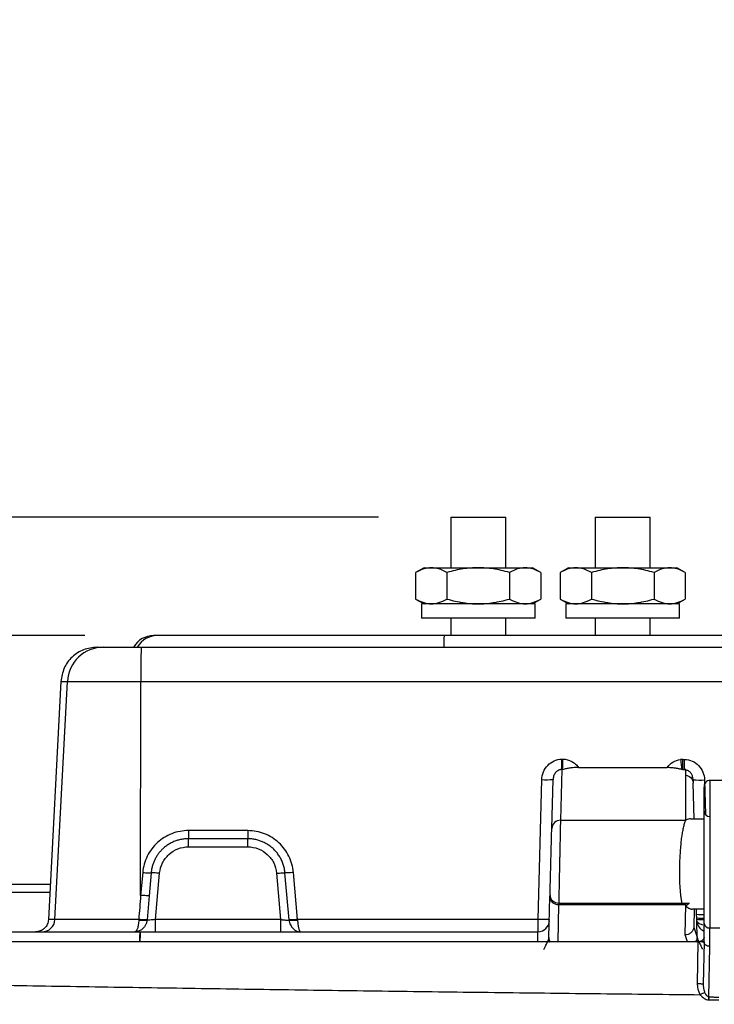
# Model space of a CAD drawing. Header units: inches. Extents: x 1.2 to 53.8, y 1.2 to 41.3.
# Tile 16 of 45: x 7.8 to 10.2, y 29.7 to 33.1. Entities that reach past the tile are written whole.
import ezdxf

# ---------------------------------------------------------------- set-up
doc = ezdxf.new("R2010")
doc.units = ezdxf.units.IN
doc.header["$LTSCALE"] = 5
doc.header["$MEASUREMENT"] = 0
doc.layers.add('DIMENSIONS', color=140, linetype='Continuous', lineweight=25)
doc.styles.add('SLDTEXTSTYLE0', font='TXT', dxfattribs={"width": 0.7})
doc.dimstyles.new('SLDDIMSTYLE1', dxfattribs={"dimtxt": 0.424805, "dimasz": 0.65, "dimexe": 0, "dimexo": 0.0625, "dimgap": 0.106201, "dimtad": 0, "dimtih": 1, "dimtoh": 1, "dimrnd": 1e-09, "dimzin": 12, "dimdsep": 46, "dimtxsty": 'SLDTEXTSTYLE0', "dimsah": 1, "dimcen": 0.09, "dimadec": 0, "dimazin": 3, "dimtfac": 1, "dimtofl": 0, "dimtmove": 0, "dimatfit": 3, "dimfxl": 0, "dimfrac": 2, "dimtolj": 1, "dimtzin": 12, "dimarcsym": 0})

# ---------------------------------------------------------------- blocks, each defined once
blk = doc.blocks.new('_D_10')
at = {"layer": 'DIMENSIONS'}
for p, q in [((3.8966, 32.4697), (3.7539, 32.4697)), ((3.7539, 32.4697), (3.7539, 31.7946)), ((5.1589, 32.4697), (5.3016, 32.4697)), ((5.3016, 32.4697), (5.3016, 31.7946)), ((5.9247, 32.4697), (6.5639, 32.4697)), ((6.5639, 32.4697), (6.5639, 30.9778)), ((3.7539, 31.7946), (3.8966, 31.7946)), ((5.3016, 31.7946), (5.1589, 31.7946)), ((8.069, 30.9778), (5.9389, 30.9778)), ((6.5639, 28.4381), (6.5639, 30.9778)), ((13.5545, 28.4381), (5.9389, 28.4381))]:
    blk.add_line(p, q, dxfattribs=at)
for points in [[(6.5639, 30.9778), (6.4639, 30.3278), (6.6639, 30.3278)], [(6.5639, 28.4381), (6.6639, 29.0881), (6.4639, 29.0881)]]:
    blk.add_solid(points, dxfattribs=at)
at = {"layer": 'DIMENSIONS', "char_height": 0.41667, "attachment_point": 1, "style": 'SLDTEXTSTYLE0'}
for s, insert in [('2.54', (3.8966, 33.1019)), ('64.5', (3.8966, 32.3317))]:
    blk.add_mtext(s, dxfattribs=dict(at, insert=insert))
blk = doc.blocks.new('_D_11')
at = {"layer": 'DIMENSIONS'}
for p, q in [((9.0846, 31.3878), (3.8824, 31.3878)), ((4.5074, 31.3878), (4.5074, 30.4971)), ((3.8762, 29.7268), (3.7336, 29.7268)), ((3.7336, 29.7268), (3.7336, 29.0517)), ((5.1386, 29.7268), (5.2812, 29.7268)), ((5.2812, 29.7268), (5.2812, 29.0517)), ((3.7336, 29.0517), (3.8762, 29.0517)), ((5.2812, 29.0517), (5.1386, 29.0517)), ((4.5074, 27.7151), (4.5074, 28.9566)), ((13.5386, 27.7151), (3.8824, 27.7151))]:
    blk.add_line(p, q, dxfattribs=at)
for points in [[(4.5074, 31.3878), (4.4074, 30.7378), (4.6074, 30.7378)], [(4.5074, 27.7151), (4.6074, 28.3651), (4.4074, 28.3651)]]:
    blk.add_solid(points, dxfattribs=at)
at = {"layer": 'DIMENSIONS', "char_height": 0.41667, "attachment_point": 1, "style": 'SLDTEXTSTYLE0'}
for s, insert in [('3.67', (3.8762, 30.3591)), ('93.3', (3.8762, 29.5888))]:
    blk.add_mtext(s, dxfattribs=dict(at, insert=insert))

msp = doc.modelspace()

# ---------------------------------------------------------------- linework, layer by layer
for p, q in [((9.3346, 31.3878), (9.3346, 31.2128)), ((9.3346, 31.3878), (9.4296, 31.3878)), ((9.4296, 31.3878), (9.5246, 31.3878)), ((9.5246, 31.2128), (9.5246, 31.3878)), ((9.8346, 31.3878), (9.8346, 31.2128)), ((9.8346, 31.3878), (9.9296, 31.3878)), ((9.9296, 31.3878), (10.0246, 31.3878)), ((10.0246, 31.2128), (10.0246, 31.3878)), ((9.2421, 31.2128), (9.2131, 31.1961)), ((9.2421, 31.2128), (9.2672, 31.2128)), ((9.2672, 31.2128), (9.4296, 31.2128)), ((9.4296, 31.2128), (9.592, 31.2128)), ((9.592, 31.2128), (9.6171, 31.2128)), ((9.6461, 31.1961), (9.6171, 31.2128)), ((9.7421, 31.2128), (9.7131, 31.1961)), ((9.7421, 31.2128), (9.7672, 31.2128)), ((9.7672, 31.2128), (9.9296, 31.2128)), ((9.9296, 31.2128), (10.092, 31.2128)), ((10.092, 31.2128), (10.1171, 31.2128)), ((10.1461, 31.1961), (10.1171, 31.2128)), ((9.2131, 31.1961), (9.2131, 31.1046)), ((9.3214, 31.1961), (9.3214, 31.1046)), ((9.5379, 31.1961), (9.5379, 31.1046)), ((9.6461, 31.1961), (9.6461, 31.1046)), ((9.7131, 31.1961), (9.7131, 31.1046)), ((9.8214, 31.1961), (9.8214, 31.1046)), ((10.0379, 31.1961), (10.0379, 31.1046)), ((10.1461, 31.1961), (10.1461, 31.1046)), ((9.2131, 31.1046), (9.2421, 31.0878)), ((9.2328, 31.0878), (9.2328, 31.0378)), ((9.6265, 31.0878), (9.2328, 31.0878)), ((9.6171, 31.0878), (9.6461, 31.1046)), ((9.6265, 31.0378), (9.6265, 31.0878)), ((9.7131, 31.1046), (9.7421, 31.0878)), ((9.7328, 31.0878), (9.7328, 31.0378)), ((10.1265, 31.0878), (9.7328, 31.0878)), ((10.1171, 31.0878), (10.1461, 31.1046)), ((10.1265, 31.0378), (10.1265, 31.0878)), ((9.6265, 31.0378), (9.2328, 31.0378)), ((9.3346, 31.0378), (9.3346, 30.9778)), ((9.5246, 30.9778), (9.5246, 31.0378)), ((10.1265, 31.0378), (9.7328, 31.0378)), ((9.8346, 31.0378), (9.8346, 30.9778)), ((10.0246, 30.9778), (10.0246, 31.0378)), ((8.319, 30.9778), (8.3061, 30.9778)), ((9.3113, 30.9778), (8.319, 30.9778)), ((18.548, 30.9778), (9.3113, 30.9778)), ((7.9859, 30.8194), (7.9427, 29.9955)), ((7.9651, 29.9955), (8.0083, 30.8194)), ((8.0083, 30.8194), (8.262, 30.8194)), ((8.2616, 30.0791), (8.262, 30.8194)), ((9.7189, 30.5503), (9.7219, 30.5503)), ((10.1378, 30.5495), (10.1434, 30.5495)), ((9.7186, 30.5144), (9.714, 30.3387)), ((9.7217, 30.5143), (9.7186, 30.5144)), ((10.1431, 30.5136), (10.1375, 30.5136)), ((10.1476, 30.5135), (10.1476, 30.5148)), ((10.1476, 30.3387), (10.1476, 30.5135)), ((9.6367, 29.9955), (9.6494, 30.4795)), ((9.684, 30.3106), (9.6885, 30.4805)), ((10.1732, 30.4795), (10.1719, 30.4858)), ((10.1732, 30.4795), (10.1735, 30.4673)), ((10.1737, 30.4792), (10.1732, 30.4795)), ((10.1735, 30.4672), (10.1735, 30.4673)), ((10.1767, 30.3441), (10.1735, 30.4672)), ((10.2128, 30.4785), (10.2159, 30.3583)), ((10.619, 30.4766), (10.2309, 30.4766)), ((10.2309, 30.4766), (10.2309, 29.9666)), ((9.714, 30.3387), (10.1476, 30.3387)), ((10.1644, 30.3441), (10.2109, 30.3441)), ((8.427, 30.2469), (8.6323, 30.2469)), ((8.2686, 30.1581), (8.2616, 30.0791)), ((8.2978, 30.1569), (8.2909, 30.0778)), ((8.3133, 29.9954), (8.3273, 30.1556)), ((8.7319, 30.1556), (8.7459, 29.9954)), ((8.7752, 29.9941), (8.761, 30.1569)), ((8.8045, 29.9955), (8.7903, 30.1583)), ((7.7762, 30.1178), (7.9491, 30.1178)), ((7.7765, 30.0904), (7.9477, 30.0904)), ((8.2909, 30.0778), (8.2836, 29.9942)), ((9.6741, 29.9333), (9.6778, 30.0741)), ((9.6778, 30.0741), (9.678, 30.0793)), ((9.708, 30.0525), (9.7078, 30.0461)), ((9.708, 30.0525), (10.1349, 30.0525)), ((10.1349, 30.0525), (10.1589, 30.0525)), ((9.7078, 30.0461), (9.7045, 29.9178)), ((9.7078, 30.0461), (9.7078, 30.0461)), ((10.1451, 29.9419), (10.1478, 30.0461)), ((10.2109, 30.0316), (10.1697, 30.0316)), ((10.1767, 30.0316), (10.1751, 29.97)), ((10.1874, 29.9366), (10.1849, 30.0316)), ((8.255, 29.9955), (7.9651, 29.9955)), ((8.7459, 29.9954), (8.3133, 29.9954)), ((8.2599, 29.9528), (8.2597, 29.9528)), ((10.175, 29.9685), (10.1873, 29.9338)), ((10.2109, 29.9177), (10.2109, 29.9819)), ((10.2309, 29.9666), (10.266, 29.9666)), ((10.2309, 29.9023), (10.2309, 29.9666)), ((9.6728, 29.9237), (9.6719, 29.9239)), ((9.6741, 29.9309), (9.6741, 29.9333)), ((10.1537, 29.9178), (10.1451, 29.9419)), ((10.1874, 29.9366), (10.1875, 29.932)), ((10.1884, 29.7729), (10.1909, 29.9178)), ((10.1897, 29.9251), (10.1889, 29.9249)), ((10.1897, 29.925), (10.1922, 29.9198)), ((10.2109, 29.9178), (10.1946, 29.9181)), ((10.2109, 29.9178), (10.2083, 29.7708)), ((10.2279, 29.727), (10.2309, 29.9023)), ((10.2273, 29.7173), (10.262, 29.7175))]:
    msp.add_line(p, q)
at = {"flags": 128}
for points in [[(10.1294, 30.549), (10.1301, 30.5435), (10.1308, 30.5381), (10.1314, 30.5329), (10.132, 30.5282), (10.1326, 30.5239), (10.133, 30.5202), (10.1334, 30.5171), (10.1337, 30.5147)], [(8.6323, 30.2749), (8.5173, 30.275), (8.427, 30.2751)], [(8.2616, 30.0791), (8.2608, 30.0686), (8.26, 30.0582), (8.2591, 30.0477), (8.2583, 30.0373), (8.2575, 30.0268), (8.2566, 30.0164), (8.2558, 30.0059), (8.255, 29.9955)], [(10.1478, 30.0461), (9.9014, 30.0461), (9.7078, 30.0461)]]:
    msp.add_lwpolyline(points, dxfattribs=at)
for centre, radius, start, end in [((8.3061, 30.8986), 0.0793, 90, 149.6346), ((8.319, 30.8986), 0.0793, 90.0004, 149.6301), ((10.4363, 30.9427), 1.1255, 178.2095, 180.2047), ((8.1331, 30.8128), 0.125, 90.0014, 177.0016), ((11.2507, 30.848), 2.9888, 178.2771, 180.5483), ((7.6103, 30.549), 2.1086, 359.0587, 0.0361), ((7.6118, 30.549), 2.1101, 359.0594, 0.0361), ((10.1377, 30.4833), 0.0662, 89.9043, 97.1847), ((7.7963, 30.5482), 2.3415, 359.1523, 0.0325), ((7.7984, 30.5482), 2.3449, 359.1536, 0.0325), ((9.664, 30.6673), 0.1884, 265.5568, 277.4633), ((10.1976, 30.7231), 0.245, 264.4082, 273.5467), ((10.2309, 30.3716), 0.02, 180, 270), ((9.7135, 30.3093), 0.0295, 88.939, 177.5224), ((9.7062, 30.0808), 0.0283, 183.0226, 273.4791), ((7.9202, 29.9978), 0.045, 270.0014, 357.0016), ((9.6363, 29.9922), 0.0394, 270, 358.5), ((10.2032, 30.1155), 0.1029, 260.0405, 274.2609), ((10.2034, 30.1019), 0.102, 260.0246, 274.1963), ((10.2034, 30.0966), 0.1016, 260.0183, 274.1707), ((10.2253, 29.9922), 0.0394, 181.5, 248.4575), ((10.2288, 29.9846), 0.0181, 188.5517, 276.5409), ((9.7009, 29.9327), 0.0268, 178.6667, 214.5285), ((9.6991, 29.9303), 0.025, 178.745, 210.6705), ((10.1624, 29.9314), 0.0252, 326.5174, 1.2285), ((10.1972, 29.8729), 0.0452, 72.5231, 93.5324)]:
    msp.add_arc(centre, radius, start, end)
for points, knots in [([(9.2672, 31.2128), (9.2585, 31.2128), (9.25, 31.2115), (9.2323, 31.206), (9.2231, 31.2019), (9.2131, 31.1961)], [0, 0, 0, 0, 0.5, 0.5, 1, 1, 1, 1]), ([(9.3214, 31.1961), (9.3113, 31.2019), (9.3022, 31.206), (9.2845, 31.2115), (9.2759, 31.2128), (9.2672, 31.2128)], [0, 0, 0, 0, 0.5, 0.5, 1, 1, 1, 1]), ([(9.4296, 31.2128), (9.4122, 31.2128), (9.3952, 31.2115), (9.3598, 31.206), (9.3414, 31.2019), (9.3214, 31.1961)], [0, 0, 0, 0, 0.5, 0.5, 1, 1, 1, 1]), ([(9.5379, 31.1961), (9.5178, 31.2019), (9.4995, 31.206), (9.4641, 31.2115), (9.447, 31.2128), (9.4296, 31.2128)], [0, 0, 0, 0, 0.5, 0.5, 1, 1, 1, 1]), ([(9.592, 31.2128), (9.5833, 31.2128), (9.5748, 31.2115), (9.5571, 31.206), (9.5479, 31.2019), (9.5379, 31.1961)], [0, 0, 0, 0, 0.5, 0.5, 1, 1, 1, 1]), ([(9.6461, 31.1961), (9.6361, 31.2019), (9.6269, 31.206), (9.6092, 31.2115), (9.6007, 31.2128), (9.592, 31.2128)], [0, 0, 0, 0, 0.5, 0.5, 1, 1, 1, 1]), ([(9.7672, 31.2128), (9.7585, 31.2128), (9.75, 31.2115), (9.7323, 31.206), (9.7231, 31.2019), (9.7131, 31.1961)], [0, 0, 0, 0, 0.5, 0.5, 1, 1, 1, 1]), ([(9.8214, 31.1961), (9.8113, 31.2019), (9.8022, 31.206), (9.7845, 31.2115), (9.7759, 31.2128), (9.7672, 31.2128)], [0, 0, 0, 0, 0.5, 0.5, 1, 1, 1, 1]), ([(9.9296, 31.2128), (9.9122, 31.2128), (9.8952, 31.2115), (9.8598, 31.206), (9.8414, 31.2019), (9.8214, 31.1961)], [0, 0, 0, 0, 0.5, 0.5, 1, 1, 1, 1]), ([(10.0379, 31.1961), (10.0178, 31.2019), (9.9995, 31.206), (9.9641, 31.2115), (9.947, 31.2128), (9.9296, 31.2128)], [0, 0, 0, 0, 0.5, 0.5, 1, 1, 1, 1]), ([(10.092, 31.2128), (10.0833, 31.2128), (10.0748, 31.2115), (10.0571, 31.206), (10.0479, 31.2019), (10.0379, 31.1961)], [0, 0, 0, 0, 0.5, 0.5, 1, 1, 1, 1]), ([(10.1461, 31.1961), (10.1361, 31.2019), (10.1269, 31.206), (10.1092, 31.2115), (10.1007, 31.2128), (10.092, 31.2128)], [0, 0, 0, 0, 0.5, 0.5, 1, 1, 1, 1]), ([(9.2131, 31.1046), (9.2231, 31.0988), (9.2323, 31.0947), (9.25, 31.0892), (9.2585, 31.0878), (9.2672, 31.0878)], [0, 0, 0, 0, 0.5, 0.5, 1, 1, 1, 1]), ([(9.2672, 31.0878), (9.2759, 31.0878), (9.2845, 31.0892), (9.3022, 31.0947), (9.3113, 31.0988), (9.3214, 31.1046)], [0, 0, 0, 0, 0.5, 0.5, 1, 1, 1, 1]), ([(9.3214, 31.1046), (9.3414, 31.0988), (9.3598, 31.0947), (9.3952, 31.0892), (9.4122, 31.0878), (9.4296, 31.0878)], [0, 0, 0, 0, 0.5, 0.5, 1, 1, 1, 1]), ([(9.4296, 31.0878), (9.447, 31.0878), (9.4641, 31.0892), (9.4995, 31.0947), (9.5178, 31.0988), (9.5379, 31.1046)], [0, 0, 0, 0, 0.5, 0.5, 1, 1, 1, 1]), ([(9.5379, 31.1046), (9.5479, 31.0988), (9.5571, 31.0947), (9.5748, 31.0892), (9.5833, 31.0878), (9.592, 31.0878)], [0, 0, 0, 0, 0.5, 0.5, 1, 1, 1, 1]), ([(9.592, 31.0878), (9.6007, 31.0878), (9.6092, 31.0892), (9.6269, 31.0947), (9.6361, 31.0988), (9.6461, 31.1046)], [0, 0, 0, 0, 0.5, 0.5, 1, 1, 1, 1]), ([(9.7131, 31.1046), (9.7231, 31.0988), (9.7323, 31.0947), (9.75, 31.0892), (9.7585, 31.0878), (9.7672, 31.0878)], [0, 0, 0, 0, 0.5, 0.5, 1, 1, 1, 1]), ([(9.7672, 31.0878), (9.7759, 31.0878), (9.7845, 31.0892), (9.8022, 31.0947), (9.8113, 31.0988), (9.8214, 31.1046)], [0, 0, 0, 0, 0.5, 0.5, 1, 1, 1, 1]), ([(9.8214, 31.1046), (9.8414, 31.0988), (9.8598, 31.0947), (9.8952, 31.0892), (9.9122, 31.0878), (9.9296, 31.0878)], [0, 0, 0, 0, 0.5, 0.5, 1, 1, 1, 1]), ([(9.9296, 31.0878), (9.947, 31.0878), (9.9641, 31.0892), (9.9995, 31.0947), (10.0178, 31.0988), (10.0379, 31.1046)], [0, 0, 0, 0, 0.5, 0.5, 1, 1, 1, 1]), ([(10.0379, 31.1046), (10.0479, 31.0988), (10.0571, 31.0947), (10.0748, 31.0892), (10.0833, 31.0878), (10.092, 31.0878)], [0, 0, 0, 0, 0.5, 0.5, 1, 1, 1, 1]), ([(10.092, 31.0878), (10.1007, 31.0878), (10.1092, 31.0892), (10.1269, 31.0947), (10.1361, 31.0988), (10.1461, 31.1046)], [0, 0, 0, 0, 0.5, 0.5, 1, 1, 1, 1]), ([(8.1107, 30.9378), (8.0949, 30.9361), (8.0632, 30.9326), (8.0228, 30.9055), (7.9936, 30.8665), (7.9885, 30.8351), (7.9859, 30.8194)], [0, 0, 0, 0, 0.25, 0.5, 0.75, 1, 1, 1, 1]), ([(8.1119, 30.9378), (8.1116, 30.9378), (8.1085, 30.9378), (8.1216, 30.9378), (8.1331, 30.9378)], [0, 0, 0, 0, 0.119998, 1, 1, 1, 1]), ([(8.1331, 30.9378), (8.1333, 30.9378), (8.1368, 30.9378), (8.15, 30.9378), (8.1596, 30.9378), (8.1837, 30.9378), (8.198, 30.9378), (8.2292, 30.9378), (8.2462, 30.9378), (8.2632, 30.9378)], [0, 0, 0, 0, 0.25, 0.25, 0.5, 0.5, 0.75, 0.75, 1, 1, 1, 1]), ([(7.9871, 30.8194), (7.9867, 30.8194), (7.9848, 30.8194), (7.9913, 30.8194), (7.9996, 30.8194), (8.0043, 30.8194), (8.0065, 30.8194), (8.0075, 30.8194), (8.008, 30.8194), (8.0082, 30.8194), (8.0082, 30.8194), (8.0083, 30.8194), (8.0083, 30.8194), (8.0083, 30.8194), (8.0083, 30.8194)], [0, 0, 0, 0, 0.12, 0.6128, 0.829632, 0.925038, 0.967017, 0.985487, 0.993614, 0.99719, 0.998764, 0.999456, 0.999761, 1, 1, 1, 1]), ([(8.262, 30.8194), (10.1512, 30.8194), (12.0404, 30.8194), (14.8742, 30.8194), (16.2911, 30.8194), (17.9442, 30.8194), (18.7707, 30.8194), (19.184, 30.8194), (19.3906, 30.8194), (19.4939, 30.8194), (19.5382, 30.8194), (19.5677, 30.8194), (19.5825, 30.8194), (19.5972, 30.8194)], [0, 0, 0, 0, 0.5, 0.5, 0.75, 0.875, 0.9375, 0.96875, 0.984375, 0.992188, 0.996094, 0.996094, 1, 1, 1, 1]), ([(9.6494, 30.4795), (9.6496, 30.4886), (9.6516, 30.4977), (9.6586, 30.5145), (9.6637, 30.5223), (9.6762, 30.5355), (9.6838, 30.5409), (9.7005, 30.5484), (9.7097, 30.5503), (9.7189, 30.5503)], [0, 0, 0, 0, 0.25, 0.25, 0.5, 0.5, 0.75, 0.75, 1, 1, 1, 1]), ([(9.7219, 30.5503), (9.7328, 30.5503), (9.7435, 30.5475), (9.7576, 30.54), (9.762, 30.5369), (9.7701, 30.5299), (9.7737, 30.5259), (9.7769, 30.5216)], [0, 0, 0, 0, 0.5, 0.5, 0.75, 0.75, 1, 1, 1, 1]), ([(10.0828, 30.5211), (10.0883, 30.5286), (10.0953, 30.535), (10.1112, 30.5447), (10.1202, 30.5479), (10.1294, 30.549)], [0, 0, 0, 0, 0.5, 0.5, 1, 1, 1, 1]), ([(10.1434, 30.5495), (10.1525, 30.5495), (10.1617, 30.5475), (10.1784, 30.5401), (10.1859, 30.5346), (10.1985, 30.5214), (10.2035, 30.5136), (10.2106, 30.4968), (10.2125, 30.4876), (10.2128, 30.4785)], [0, 0, 0, 0, 0.25, 0.25, 0.5, 0.5, 0.75, 0.75, 1, 1, 1, 1]), ([(9.7186, 30.5144), (9.7177, 30.5143), (9.7158, 30.5143), (9.713, 30.5138), (9.7102, 30.513), (9.7074, 30.5119), (9.7047, 30.5105), (9.7021, 30.5087), (9.6996, 30.5066), (9.6969, 30.5038), (9.6941, 30.5), (9.6913, 30.4947), (9.6891, 30.4881), (9.6887, 30.4831), (9.6885, 30.4805)], [0, 0, 0, 0, 0.053298, 0.107774, 0.163701, 0.221333, 0.2809, 0.342611, 0.406656, 0.473203, 0.573317, 0.694365, 0.836553, 1, 1, 1, 1]), ([(9.7769, 30.5216), (9.7755, 30.5216), (9.7729, 30.5216), (9.7689, 30.5215), (9.765, 30.5214), (9.7598, 30.5211), (9.7534, 30.5205), (9.744, 30.5194), (9.7329, 30.5174), (9.7256, 30.5154), (9.7217, 30.5143)], [0, 0, 0, 0, 0.0618955, 0.1239545, 0.1864485, 0.2496432, 0.3735571, 0.499828, 0.7347907, 1, 1, 1, 1]), ([(10.1337, 30.5147), (10.1323, 30.515), (10.1294, 30.5158), (10.1249, 30.5168), (10.1204, 30.5178), (10.1157, 30.5186), (10.1104, 30.5193), (10.1043, 30.52), (10.0973, 30.5206), (10.0901, 30.521), (10.0852, 30.521), (10.0828, 30.5211)], [0, 0, 0, 0, 0.106836, 0.209591, 0.308679, 0.404562, 0.497752, 0.623801, 0.748568, 0.875021, 1, 1, 1, 1]), ([(10.1719, 30.4858), (10.1716, 30.4882), (10.1707, 30.494), (10.1656, 30.5023), (10.158, 30.51), (10.1509, 30.5121), (10.1476, 30.5131)], [0, 0, 0, 0, 0.193902, 0.459519, 0.74585, 1, 1, 1, 1]), ([(10.1476, 30.4951), (10.1546, 30.4942), (10.1612, 30.4909), (10.1706, 30.4808), (10.1733, 30.4741), (10.1735, 30.4673)], [0, 0, 0, 0, 0.5, 0.5, 1, 1, 1, 1]), ([(10.2309, 30.4766), (10.2282, 30.4763), (10.223, 30.4757), (10.2164, 30.471), (10.2118, 30.4644), (10.2112, 30.4592), (10.2109, 30.4566)], [0, 0, 0, 0, 0.25, 0.5, 0.75, 1, 1, 1, 1]), ([(10.2109, 29.9819), (10.2109, 30.0034), (10.2109, 30.0463), (10.2109, 30.1321), (10.2109, 30.2224), (10.2109, 30.3092), (10.2109, 30.3832), (10.2109, 30.4336), (10.2109, 30.4578), (10.2109, 30.4542), (10.2109, 30.4533)], [0, 0, 0, 0, 0.136751, 0.272997, 0.4091, 0.54553, 0.681956, 0.818202, 0.954632, 1, 1, 1, 1]), ([(9.714, 30.3387), (9.714, 30.338), (9.714, 30.3365), (9.7139, 30.3337), (9.7138, 30.3304), (9.7137, 30.3265), (9.7136, 30.3221), (9.7135, 30.317), (9.7134, 30.3112), (9.7133, 30.3047), (9.7131, 30.2976), (9.7129, 30.2897), (9.7128, 30.2812), (9.7126, 30.2719), (9.7124, 30.2619), (9.7121, 30.2513), (9.7119, 30.24), (9.7117, 30.2281), (9.7114, 30.2156), (9.7112, 30.2046), (9.711, 30.1953), (9.7107, 30.1812), (9.7103, 30.1613), (9.7098, 30.1367), (9.7093, 30.1153), (9.709, 30.097), (9.7086, 30.0819), (9.7083, 30.0697), (9.7081, 30.06), (9.708, 30.0549), (9.708, 30.0525)], [0, 0, 0, 0, 0.021808, 0.044416, 0.067824, 0.092033, 0.117043, 0.142853, 0.169464, 0.196875, 0.225086, 0.254099, 0.283911, 0.314524, 0.345938, 0.378152, 0.411167, 0.444982, 0.479597, 0.515013, 0.535628, 0.555702, 0.629506, 0.698096, 0.761468, 0.819622, 0.872553, 0.920261, 0.962744, 1, 1, 1, 1]), ([(10.1349, 30.0525), (10.1346, 30.0539), (10.1341, 30.0566), (10.1332, 30.061), (10.1325, 30.0657), (10.1318, 30.0707), (10.1311, 30.0759), (10.1305, 30.0813), (10.1299, 30.0869), (10.1294, 30.0927), (10.1289, 30.0987), (10.1285, 30.1048), (10.1275, 30.1204), (10.1267, 30.1477), (10.1269, 30.1826), (10.1281, 30.2126), (10.1296, 30.2369), (10.1316, 30.2599), (10.1335, 30.2768), (10.1352, 30.2889), (10.1366, 30.2972), (10.1381, 30.3055), (10.1397, 30.3136), (10.1416, 30.3213), (10.1436, 30.3283), (10.1458, 30.3346), (10.1473, 30.3375), (10.1481, 30.339)], [0, 0, 0, 0, 0.021505, 0.042811, 0.063919, 0.084829, 0.105542, 0.126058, 0.146379, 0.166504, 0.186435, 0.206173, 0.225718, 0.333983, 0.441894, 0.507721, 0.576965, 0.643618, 0.709972, 0.738015, 0.768402, 0.801135, 0.836214, 0.87364, 0.913413, 0.955533, 1, 1, 1, 1]), ([(8.4272, 30.3033), (8.4075, 30.3033), (8.3879, 30.2996), (8.3512, 30.2854), (8.3341, 30.2748), (8.3051, 30.2482), (8.2931, 30.2322), (8.2757, 30.197), (8.2703, 30.1777), (8.2686, 30.1581)], [0, 0, 0, 0, 0.25, 0.25, 0.5, 0.5, 0.75, 0.75, 1, 1, 1, 1]), ([(8.4272, 30.3033), (8.4272, 30.2963), (8.4272, 30.2895), (8.4271, 30.2793), (8.427, 30.276), (8.427, 30.2751)], [0, 0, 0, 0, 0.5, 0.5, 1, 1, 1, 1]), ([(8.6325, 30.303), (8.6325, 30.2962), (8.6325, 30.2896), (8.6324, 30.2795), (8.6323, 30.276), (8.6323, 30.2749)], [0, 0, 0, 0, 0.5, 0.5, 1, 1, 1, 1]), ([(8.7903, 30.1583), (8.7886, 30.1778), (8.7832, 30.1969), (8.7659, 30.232), (8.754, 30.248), (8.7252, 30.2744), (8.7083, 30.285), (8.6718, 30.2993), (8.6522, 30.303), (8.6325, 30.303)], [0, 0, 0, 0, 0.25, 0.25, 0.5, 0.5, 0.75, 0.75, 1, 1, 1, 1]), ([(9.678, 30.0793), (9.6781, 30.0854), (9.6783, 30.0933), (9.6788, 30.1113), (9.6791, 30.1217), (9.68, 30.155), (9.6806, 30.1805), (9.6819, 30.2297), (9.6825, 30.2532), (9.6833, 30.2812), (9.6835, 30.2893), (9.6838, 30.3023), (9.6839, 30.3074), (9.684, 30.3106)], [0, 0, 0, 0, 0.125, 0.125, 0.25, 0.25, 0.5, 0.5, 0.75, 0.75, 0.875, 0.875, 1, 1, 1, 1]), ([(8.427, 30.2751), (8.4246, 30.275), (8.42, 30.275), (8.4131, 30.2744), (8.4063, 30.2735), (8.3995, 30.2722), (8.3928, 30.2706), (8.3862, 30.2686), (8.3797, 30.2663), (8.3734, 30.2636), (8.3672, 30.2606), (8.3612, 30.2573), (8.3554, 30.2537), (8.3498, 30.2498), (8.3445, 30.2456), (8.3383, 30.2402), (8.3315, 30.2334), (8.3242, 30.2249), (8.3176, 30.2155), (8.3117, 30.2052), (8.3066, 30.1941), (8.3024, 30.1823), (8.2993, 30.1698), (8.2983, 30.1612), (8.2978, 30.1569)], [0, 0, 0, 0, 0.0360371, 0.0720252, 0.1079646, 0.1438549, 0.1796955, 0.2154868, 0.2512288, 0.286922, 0.3225665, 0.3581617, 0.3937074, 0.4292038, 0.4646499, 0.5000457, 0.5564766, 0.6146388, 0.674533, 0.7361609, 0.7995221, 0.8646161, 0.9314427, 1, 1, 1, 1]), ([(8.427, 30.2469), (8.427, 30.2538), (8.427, 30.2606), (8.427, 30.2708), (8.427, 30.2742), (8.427, 30.2751)], [0, 0, 0, 0, 0.5, 0.5, 1, 1, 1, 1]), ([(8.6323, 30.2469), (8.6323, 30.2537), (8.6323, 30.2603), (8.6323, 30.2704), (8.6323, 30.2739), (8.6323, 30.2749)], [0, 0, 0, 0, 0.5, 0.5, 1, 1, 1, 1]), ([(8.761, 30.1569), (8.7607, 30.1594), (8.7602, 30.1643), (8.7589, 30.1715), (8.7572, 30.1787), (8.7551, 30.1858), (8.7527, 30.1927), (8.7498, 30.1995), (8.7465, 30.2061), (8.7429, 30.2125), (8.7389, 30.2187), (8.7346, 30.2247), (8.7299, 30.2304), (8.7249, 30.2358), (8.7182, 30.2424), (8.7094, 30.2496), (8.6982, 30.2571), (8.6861, 30.2634), (8.6733, 30.2685), (8.66, 30.2721), (8.6463, 30.2745), (8.6369, 30.2748), (8.6323, 30.2749)], [0, 0, 0, 0, 0.038463, 0.076925, 0.115386, 0.153847, 0.192307, 0.230768, 0.269229, 0.307692, 0.346156, 0.384623, 0.423091, 0.461562, 0.500034, 0.569792, 0.640103, 0.71097, 0.782395, 0.854375, 0.926911, 1, 1, 1, 1]), ([(8.3273, 30.1556), (8.3284, 30.1679), (8.3318, 30.18), (8.3427, 30.2022), (8.3503, 30.2122), (8.3685, 30.229), (8.3792, 30.2356), (8.4022, 30.2446), (8.4146, 30.2469), (8.427, 30.2469)], [0, 0, 0, 0, 0.25, 0.25, 0.5, 0.5, 0.75, 0.75, 1, 1, 1, 1]), ([(8.6323, 30.2469), (8.6446, 30.2469), (8.657, 30.2446), (8.6801, 30.2356), (8.6907, 30.229), (8.709, 30.2122), (8.7165, 30.2022), (8.7274, 30.18), (8.7308, 30.1679), (8.7319, 30.1556)], [0, 0, 0, 0, 0.25, 0.25, 0.5, 0.5, 0.75, 0.75, 1, 1, 1, 1]), ([(8.2686, 30.1581), (8.2756, 30.1575), (8.2825, 30.157), (8.2931, 30.1566), (8.2967, 30.1566), (8.2978, 30.1569)], [0, 0, 0, 0, 0.5, 0.5, 1, 1, 1, 1]), ([(8.3273, 30.1556), (8.3203, 30.1562), (8.3132, 30.1567), (8.3025, 30.1572), (8.2989, 30.1571), (8.2978, 30.1569)], [0, 0, 0, 0, 0.5, 0.5, 1, 1, 1, 1]), ([(8.7319, 30.1556), (8.7385, 30.1562), (8.7452, 30.1566), (8.7556, 30.1571), (8.7594, 30.1571), (8.761, 30.1569)], [0, 0, 0, 0, 0.5, 0.5, 1, 1, 1, 1]), ([(8.7903, 30.1583), (8.7836, 30.1577), (8.7769, 30.1572), (8.7663, 30.1567), (8.7625, 30.1567), (8.761, 30.1569)], [0, 0, 0, 0, 0.5, 0.5, 1, 1, 1, 1]), ([(8.2909, 30.0778), (8.2898, 30.0776), (8.2862, 30.0775), (8.2756, 30.078), (8.2686, 30.0785), (8.2616, 30.0791)], [0, 0, 0, 0, 0.5, 0.5, 1, 1, 1, 1]), ([(9.7078, 30.0461), (9.7042, 30.0461), (9.7004, 30.0467), (9.6929, 30.0495), (9.6893, 30.0516), (9.6834, 30.0571), (9.6811, 30.0605), (9.6783, 30.0673), (9.6777, 30.0708), (9.6778, 30.0741)], [0, 0, 0, 0, 0.25, 0.25, 0.5, 0.5, 0.75, 0.75, 1, 1, 1, 1]), ([(10.1589, 30.0525), (10.1579, 30.0514), (10.156, 30.0492), (10.1531, 30.0462), (10.1506, 30.044), (10.149, 30.0425), (10.1485, 30.0416), (10.1491, 30.0409), (10.15, 30.04), (10.1529, 30.0377), (10.1574, 30.0349), (10.1626, 30.0327), (10.1666, 30.0317), (10.1688, 30.0316), (10.1697, 30.0316)], [0, 0, 0, 0, 0.084784, 0.168953, 0.252509, 0.290165, 0.31524, 0.333358, 0.364397, 0.408531, 0.602252, 0.765373, 0.89793, 1, 1, 1, 1]), ([(7.9427, 29.9955), (7.9418, 29.9898), (7.9399, 29.9785), (7.9294, 29.9645), (7.9149, 29.9547), (7.9035, 29.9535), (7.8978, 29.9528)], [0, 0, 0, 0, 0.25, 0.5, 0.75, 1, 1, 1, 1]), ([(7.9651, 29.9955), (7.9578, 29.9955), (7.9447, 29.9955), (7.9442, 29.9955), (7.9439, 29.9955)], [0, 0, 0, 0, 0.56, 1, 1, 1, 1]), ([(8.2835, 29.9936), (8.2833, 29.9922), (8.283, 29.9894), (8.282, 29.9851), (8.2805, 29.9808), (8.2786, 29.9764), (8.2761, 29.9721), (8.273, 29.968), (8.2691, 29.9638), (8.2636, 29.9594), (8.2574, 29.9559), (8.2513, 29.9539), (8.2464, 29.953), (8.2434, 29.9529), (8.242, 29.9528)], [0, 0, 0, 0, 0.06224, 0.127646, 0.19622, 0.267968, 0.342909, 0.421072, 0.5025, 0.607348, 0.750409, 0.844674, 0.927903, 1, 1, 1, 1]), ([(8.2549, 29.9936), (8.2548, 29.9879), (8.2543, 29.9824), (8.2528, 29.9724), (8.2519, 29.9679), (8.2483, 29.9569), (8.2452, 29.9528), (8.242, 29.9528)], [0, 0, 0, 0, 0.25, 0.25, 0.5, 0.5, 1, 1, 1, 1]), ([(8.2549, 29.9936), (8.2618, 29.9931), (8.2686, 29.9928), (8.2789, 29.9928), (8.2824, 29.9931), (8.2835, 29.9936)], [0, 0, 0, 0, 0.5, 0.5, 1, 1, 1, 1]), ([(8.2836, 29.9942), (8.2825, 29.994), (8.279, 29.994), (8.2687, 29.9944), (8.2619, 29.9949), (8.255, 29.9955)], [0, 0, 0, 0, 0.5, 0.5, 1, 1, 1, 1]), ([(8.3129, 29.9954), (8.3058, 29.9945), (8.2987, 29.9938), (8.2881, 29.9931), (8.2845, 29.9932), (8.2835, 29.9936)], [0, 0, 0, 0, 0.5, 0.5, 1, 1, 1, 1]), ([(8.3133, 29.9528), (8.3133, 29.9528), (8.3133, 29.9573), (8.3133, 29.973), (8.3133, 29.9841), (8.3133, 29.9954)], [0, 0, 0, 0, 0.5, 0.5, 1, 1, 1, 1]), ([(8.7459, 29.9954), (8.746, 29.9955), (8.746, 29.9955), (8.7461, 29.9954), (8.7462, 29.9954), (8.7463, 29.9954), (8.7464, 29.9954)], [0, 0, 0, 0, 0.25, 0.25, 0.5, 1, 1, 1, 1]), ([(8.7459, 29.9954), (8.7459, 29.9841), (8.7459, 29.973), (8.7459, 29.9573), (8.7459, 29.9528), (8.7459, 29.9528)], [0, 0, 0, 0, 0.5, 0.5, 1, 1, 1, 1]), ([(8.7464, 29.9954), (8.7475, 29.9953), (8.7499, 29.995), (8.7533, 29.9946), (8.7565, 29.9943), (8.7595, 29.994), (8.7622, 29.9937), (8.7657, 29.9935), (8.7696, 29.9933), (8.7733, 29.9932), (8.7746, 29.9934), (8.7752, 29.9935)], [0, 0, 0, 0, 0.090102, 0.177361, 0.261805, 0.343467, 0.422383, 0.498594, 0.666293, 0.833257, 1, 1, 1, 1]), ([(8.8045, 29.9955), (8.7978, 29.9949), (8.7911, 29.9944), (8.7806, 29.9939), (8.7768, 29.9939), (8.7752, 29.9941)], [0, 0, 0, 0, 0.5, 0.5, 1, 1, 1, 1]), ([(8.7752, 29.9935), (8.7758, 29.9877), (8.7774, 29.982), (8.7823, 29.972), (8.7855, 29.9675), (8.7967, 29.9567), (8.806, 29.9528), (8.815, 29.9528)], [0, 0, 0, 0, 0.25, 0.25, 0.5, 0.5, 1, 1, 1, 1]), ([(8.7752, 29.9935), (8.7768, 29.993), (8.7807, 29.9927), (8.7912, 29.9927), (8.7979, 29.993), (8.8045, 29.9935)], [0, 0, 0, 0, 0.5, 0.5, 1, 1, 1, 1]), ([(8.8045, 29.9935), (8.8046, 29.9921), (8.8047, 29.9893), (8.805, 29.985), (8.8055, 29.9805), (8.8062, 29.9757), (8.807, 29.971), (8.8079, 29.9664), (8.809, 29.9621), (8.8103, 29.9583), (8.8117, 29.9553), (8.8133, 29.9532), (8.8144, 29.953), (8.815, 29.9528)], [0, 0, 0, 0, 0.059966, 0.126012, 0.19819, 0.276544, 0.361108, 0.451907, 0.548959, 0.652285, 0.761892, 0.877795, 1, 1, 1, 1]), ([(9.6363, 29.9528), (9.6364, 29.9528), (9.6365, 29.9573), (9.6367, 29.973), (9.6367, 29.9841), (9.6367, 29.9955)], [0, 0, 0, 0, 0.5, 0.5, 1, 1, 1, 1]), ([(9.6758, 29.9965), (9.6758, 29.996), (9.6716, 29.9955), (9.6571, 29.9952), (9.647, 29.9952), (9.6367, 29.9955)], [0, 0, 0, 0, 0.5, 0.5, 1, 1, 1, 1]), ([(10.2071, 29.9764), (10.2037, 29.9773), (10.1958, 29.9794), (10.1916, 29.9836), (10.1891, 29.986)], [0, 0, 0, 0, 0.423344, 1, 1, 1, 1]), ([(7.7858, 29.9528), (7.7862, 29.9528), (7.7904, 29.9528), (7.8063, 29.9528), (7.8178, 29.9528), (7.8458, 29.9528), (7.863, 29.9528), (7.9018, 29.9528), (7.9233, 29.9528), (7.968, 29.9528), (7.9922, 29.9528), (8.0427, 29.9528), (8.069, 29.9528), (8.1483, 29.9528), (8.2038, 29.9528), (8.2597, 29.9528)], [0, 0, 0, 0, 0.125, 0.125, 0.25, 0.25, 0.375, 0.375, 0.5, 0.5, 0.625, 0.625, 0.75, 0.75, 1, 1, 1, 1]), ([(8.2591, 29.9178), (8.2591, 29.9229), (8.2592, 29.9367), (8.2594, 29.9495), (8.2596, 29.9517), (8.2597, 29.9528)], [0, 0, 0, 0, 0.226657, 0.613325, 1, 1, 1, 1]), ([(8.2599, 29.9528), (8.2597, 29.951), (8.2595, 29.9473), (8.2593, 29.9311), (8.2592, 29.9186), (8.2592, 29.9178)], [0, 0, 0, 0, 0.483034, 0.966062, 1, 1, 1, 1]), ([(9.6352, 29.9178), (9.6353, 29.9208), (9.6358, 29.9339), (9.6362, 29.9483), (9.6363, 29.9513), (9.6363, 29.9528)], [0, 0, 0, 0, 0.128489, 0.56304, 1, 1, 1, 1]), ([(10.175, 29.9685), (10.1748, 29.9653), (10.1739, 29.962), (10.1707, 29.9555), (10.1684, 29.9524), (10.1626, 29.9473), (10.1592, 29.9453), (10.1521, 29.9426), (10.1485, 29.942), (10.1451, 29.9419)], [0, 0, 0, 0, 0.25, 0.25, 0.5, 0.5, 0.75, 0.75, 1, 1, 1, 1]), ([(9.6562, 29.8914), (9.657, 29.893), (9.6584, 29.8964), (9.6609, 29.9013), (9.6638, 29.9072), (9.6672, 29.9138), (9.6701, 29.9198), (9.672, 29.924), (9.673, 29.9265), (9.6736, 29.9282), (9.6739, 29.9293), (9.674, 29.9301), (9.6741, 29.9306), (9.6741, 29.9308), (9.6741, 29.931), (9.6741, 29.9309), (9.6741, 29.9309)], [0, 0, 0, 0, 0.109766, 0.220174, 0.33189, 0.507659, 0.664131, 0.748964, 0.831903, 0.875963, 0.929453, 0.954117, 0.973206, 0.986928, 0.995565, 1, 1, 1, 1]), ([(10.1873, 29.9338), (10.1868, 29.9303), (10.186, 29.9244), (10.182, 29.9197), (10.1804, 29.9178)], [0, 0, 0, 0, 0.585274, 1, 1, 1, 1]), ([(10.1875, 29.9319), (10.1875, 29.932), (10.1875, 29.932), (10.1875, 29.9319), (10.1875, 29.9318), (10.1876, 29.9315), (10.1876, 29.9311), (10.1877, 29.9303), (10.188, 29.9294), (10.1886, 29.9277), (10.1895, 29.9253), (10.1914, 29.9211), (10.1944, 29.9151), (10.1982, 29.9078), (10.202, 29.9003), (10.2043, 29.8954), (10.2055, 29.893)], [0, 0, 0, 0, 0.003393, 0.009858, 0.020001, 0.034009, 0.052008, 0.074117, 0.125147, 0.168068, 0.251638, 0.336578, 0.492467, 0.669949, 0.835322, 1, 1, 1, 1]), ([(10.2109, 29.9341), (10.2102, 29.9304), (10.2082, 29.9265), (10.2023, 29.9206), (10.1983, 29.9188), (10.1946, 29.9181)], [0, 0, 0, 0, 0.5, 0.5, 1, 1, 1, 1]), ([(10.2309, 29.9023), (10.2256, 29.9024), (10.2204, 29.904), (10.213, 29.9097), (10.2109, 29.9137), (10.2109, 29.9177)], [0, 0, 0, 0, 0.5, 0.5, 1, 1, 1, 1]), ([(7.7809, 29.7683), (7.896, 29.7663), (8.1262, 29.7625), (8.4715, 29.7571), (8.8168, 29.7521), (9.1621, 29.7473), (9.5073, 29.7429), (9.8527, 29.7389), (10.0829, 29.7364), (10.198, 29.7352)], [0, 0, 0, 0, 0.1428581, 0.2857156, 0.4285727, 0.5714296, 0.7142863, 0.8571431, 1, 1, 1, 1]), ([(10.2083, 29.7708), (10.2083, 29.7713), (10.2062, 29.7718), (10.1988, 29.7726), (10.1936, 29.7728), (10.1884, 29.7729)], [0, 0, 0, 0, 0.5, 0.5, 1, 1, 1, 1]), ([(10.2083, 29.7708), (10.2083, 29.7688), (10.2083, 29.7652), (10.2087, 29.7603), (10.2095, 29.755), (10.2107, 29.7495), (10.2122, 29.7453), (10.2129, 29.7434)], [0, 0, 0, 0, 0.2162336, 0.3920708, 0.5275189, 0.7850391, 1, 1, 1, 1]), ([(10.198, 29.7352), (10.201, 29.7371), (10.2041, 29.7388), (10.2093, 29.7417), (10.2115, 29.7428), (10.2129, 29.7434)], [0, 0, 0, 0, 0.5, 0.5, 1, 1, 1, 1]), ([(10.198, 29.7352), (10.2016, 29.7299), (10.206, 29.7256), (10.2158, 29.7194), (10.2211, 29.7176), (10.2266, 29.7173)], [0, 0, 0, 0, 0.5, 0.5, 1, 1, 1, 1]), ([(10.2129, 29.7434), (10.2134, 29.7422), (10.2144, 29.74), (10.2161, 29.737), (10.2178, 29.7346), (10.22, 29.732), (10.2225, 29.7299), (10.225, 29.7289), (10.2261, 29.7287), (10.2265, 29.7286), (10.2268, 29.7285), (10.2271, 29.7286), (10.2274, 29.7283), (10.2275, 29.7277), (10.2275, 29.7273), (10.2275, 29.727)], [0, 0, 0, 0, 0.167236, 0.313786, 0.439926, 0.546093, 0.752924, 0.842284, 0.863722, 0.884889, 0.893305, 0.901724, 0.916666, 0.948523, 1, 1, 1, 1]), ([(10.2275, 29.7269), (10.2274, 29.7265), (10.2272, 29.7255), (10.227, 29.7235), (10.2267, 29.7208), (10.2266, 29.7185), (10.2266, 29.7173)], [0, 0, 0, 0, 0.156883, 0.375577, 0.656553, 1, 1, 1, 1]), ([(10.2619, 29.726), (10.2591, 29.726), (10.2539, 29.726), (10.2467, 29.7261), (10.2406, 29.7263), (10.2357, 29.7264), (10.2319, 29.7267), (10.2293, 29.7269), (10.228, 29.7272), (10.2275, 29.7273)], [0, 0, 0, 0, 0.243471, 0.453305, 0.629523, 0.772161, 0.881287, 0.95706, 1, 1, 1, 1])]:
    msp.add_open_spline(points, degree=3, knots=knots)
for points in [[(8.2632, 30.9378), (12.0408, 30.9378), (15.8184, 30.9378), (19.596, 30.9378)], [(9.7769, 30.5216), (9.8788, 30.5214), (9.9808, 30.5213), (10.0828, 30.5211)], [(10.1375, 30.5136), (10.1363, 30.5139), (10.135, 30.5143), (10.1337, 30.5147)], [(10.1476, 30.5148), (10.1461, 30.5144), (10.1446, 30.514), (10.1431, 30.5136)], [(10.1481, 30.339), (10.1479, 30.339), (10.1478, 30.3389), (10.1476, 30.3387)], [(10.1644, 30.3441), (10.1595, 30.3441), (10.1538, 30.3424), (10.1481, 30.339)], [(8.6325, 30.303), (8.5641, 30.3031), (8.4957, 30.3032), (8.4272, 30.3033)], [(10.1478, 30.0461), (10.1515, 30.0461), (10.1553, 30.0483), (10.1589, 30.0525)], [(8.255, 29.9955), (8.2549, 29.9948), (8.2549, 29.9942), (8.2549, 29.9936)], [(8.2836, 29.9942), (8.2835, 29.994), (8.2835, 29.9938), (8.2835, 29.9936)], [(8.3133, 29.9954), (8.3132, 29.9954), (8.313, 29.9954), (8.3129, 29.9954)], [(8.7752, 29.9941), (8.7752, 29.9939), (8.7752, 29.9937), (8.7752, 29.9935)], [(8.8045, 29.9955), (8.8045, 29.9948), (8.8045, 29.9941), (8.8045, 29.9935)], [(9.6367, 29.9955), (9.3593, 29.9955), (9.0819, 29.9955), (8.8045, 29.9955)], [(8.2599, 29.9528), (8.7186, 29.9528), (9.1775, 29.9528), (9.6363, 29.9528)], [(10.1751, 29.97), (10.1751, 29.9695), (10.1751, 29.969), (10.175, 29.9685)], [(10.1909, 29.9178), (9.3833, 29.9178), (8.5756, 29.9178), (7.768, 29.9178)], [(10.1873, 29.9338), (10.1874, 29.9347), (10.1874, 29.9356), (10.1874, 29.9366)], [(10.1909, 29.9178), (10.191, 29.9178), (10.1911, 29.9178), (10.1912, 29.9178)], [(10.1912, 29.9178), (10.1923, 29.9178), (10.1934, 29.9179), (10.1945, 29.9181)], [(10.1946, 29.9181), (10.1946, 29.9181), (10.1945, 29.9181), (10.1945, 29.9181)], [(10.198, 29.7352), (10.1913, 29.7461), (10.1882, 29.7596), (10.1884, 29.7729)], [(10.2266, 29.7173), (10.2268, 29.7173), (10.2271, 29.7173), (10.2273, 29.7173)], [(10.2273, 29.7173), (10.2274, 29.7209), (10.2275, 29.7242), (10.2275, 29.7269)]]:
    msp.add_open_spline(points, degree=3)

# ---------------------------------------------------------------- dimensions: what is measured, and where the dimension line sits
at = {"layer": 'DIMENSIONS'}
for base, p1, p2, picture, middle in [((6.5639, 30.9778), (13.8045, 28.4381), (8.319, 30.9778), '_D_10', (6.5639, 32.4697)), ((4.5074, 31.3878), (13.7886, 27.7151), (9.3346, 31.3878), '_D_11', (4.5074, 29.7268))]:
    dim = msp.add_linear_dim(base=base, p1=p1, p2=p2, angle=90, dimstyle='SLDDIMSTYLE1', dxfattribs=at)
    dim.commit()
    dim.dimension.update_dxf_attribs({"geometry": picture, "text_midpoint": middle, "dimtype": 160})

doc.saveas('drawing.dxf')
